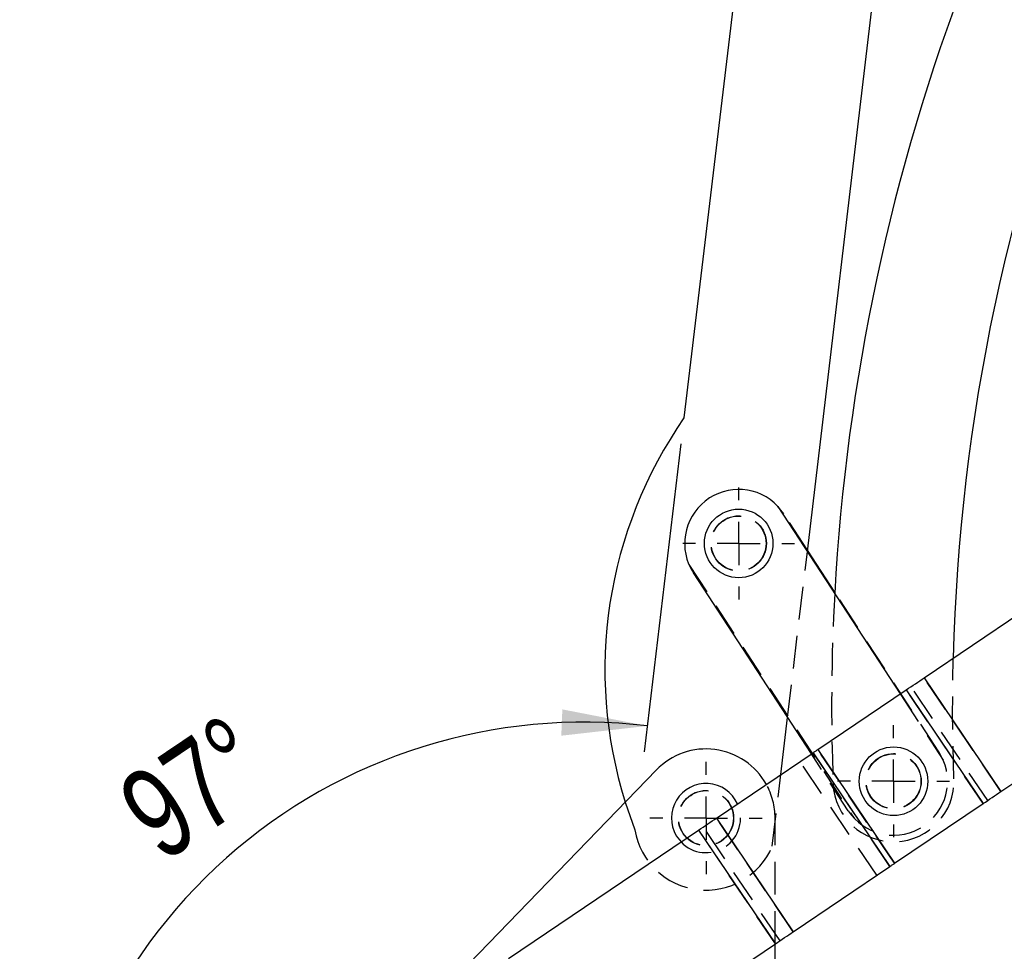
# Model space of a CAD drawing. Extents: x 35 to 509, y 18 to 386.
# Tile 13 of 21: x 35 to 85, y 284 to 332. Entities that reach past the tile are written whole.
import ezdxf

# ---------------------------------------------------------------- set-up
doc = ezdxf.new("R2010")
doc.units = 0
doc.header["$LTSCALE"] = 1.333333
doc.linetypes.add('HIDDEN', pattern=[1.905, 1.27, -0.635])
doc.layers.get('0').update_dxf_attribs({"linetype": 'CONTINUOUS'})
doc.styles.add('SLDTEXTSTYLE0', font='TXT', dxfattribs={"width": 0.75})
doc.dimstyles.new('SLDDIMSTYLE3', dxfattribs={"dimtxt": 4.666667, "dimasz": 4.402667, "dimexe": 0, "dimexo": 0.0625, "dimgap": 1.166667, "dimtad": 1, "dimdec": 4, "dimlfac": 3, "dimzin": 12, "dimtxsty": 'SLDTEXTSTYLE0', "dimsah": 1, "dimcen": 0.09, "dimazin": 3, "dimtfac": 1, "dimtdec": 0, "dimtofl": 0, "dimtmove": 0, "dimatfit": 3, "dimtolj": 1, "dimtzin": 12})

# ---------------------------------------------------------------- blocks, each defined once
blk = doc.blocks.new('_D_10')
at = {"color": 179, "linetype": 'CONTINUOUS'}
for p, q in [((68.861, 309.733), (66.977, 293.898)), ((53.262, 267.738), (34.852, 267.738))]:
    blk.add_line(p, q, dxfattribs=at)
blk.add_arc((63.863, 267.738), 27.678, 83.2129, 180, dxfattribs=at)
for points in [[(67.134, 295.222), (62.762, 296.073), (62.708, 294.719)], [(36.185, 267.738), (37.208, 272.074), (35.857, 272.18)]]:
    blk.add_solid(points, dxfattribs=at)
at = {"color": 179, "linetype": 'CONTINUOUS', "insert": (39.577, 292.004, 0.044), "char_height": 4.6667, "attachment_point": 1, "rotation": 33.9602, "style": 'SLDTEXTSTYLE0'}
blk.add_mtext('97°', dxfattribs=at)
blk = doc.blocks.new('SW_CENTERMARKSYMBOL_17')
at = {"color": 0, "linetype": 'CONTINUOUS'}
for p, q in [((0, 2.222), (0, 2.875)), ((0, 0), (0, 1.111)), ((-2.222, 0), (-2.875, 0)), ((0, 0), (-1.111, 0)), ((0, 0), (0, -1.111)), ((0, 0), (1.111, 0)), ((2.222, 0), (2.875, 0)), ((0, -2.222), (0, -2.875))]:
    blk.add_line(p, q, dxfattribs=at)
blk = doc.blocks.new('SW_CENTERMARKSYMBOL_18')
at = {"color": 0, "linetype": 'CONTINUOUS'}
for p, q in [((0, 2.222), (0, 2.875)), ((0, 0), (0, 1.111)), ((-2.222, 0), (-2.875, 0)), ((0, 0), (-1.111, 0)), ((0, 0), (0, -1.111)), ((0, 0), (1.111, 0)), ((2.222, 0), (2.875, 0)), ((0, -2.222), (0, -2.875))]:
    blk.add_line(p, q, dxfattribs=at)
blk = doc.blocks.new('SW_CENTERMARKSYMBOL_19')
at = {"color": 0, "linetype": 'CONTINUOUS'}
for p, q in [((0, 2.222), (0, 2.889)), ((0, 0), (0, 1.111)), ((-2.222, 0), (-2.889, 0)), ((0, 0), (-1.111, 0)), ((0, 0), (0, -1.111)), ((0, 0), (1.111, 0)), ((2.222, 0), (2.889, 0)), ((0, -2.222), (0, -2.889))]:
    blk.add_line(p, q, dxfattribs=at)

msp = doc.modelspace()

# ---------------------------------------------------------------- linework, layer by layer
at = {"color": 7, "linetype": 'CONTINUOUS'}
for p, q in [((74.217348, 354.736114), (69.018874, 311.056731)), ((75.36311, 304.191509), (79.116517, 335.728931)), ((73.851845, 306.511585), (80.136236, 296.86386)), ((76.77541, 302.104792), (75.371304, 304.260359)), ((75.568319, 293.779248), (69.50414, 303.088903)), ((81.369079, 297.696372), (86.346169, 301.057286)), ((81.369079, 297.696372), (85.317585, 291.849136)), ((75.903686, 294.005714), (80.452601, 297.077493)), ((80.452601, 297.077493), (84.401108, 291.230258)), ((73.997672, 292.718626), (74.347041, 295.65414)), ((85.317585, 291.849136), (90.294676, 295.210052)), ((70.687516, 290.483353), (75.664605, 293.844268)), ((75.664605, 293.844268), (79.613111, 287.997033)), ((75.903686, 294.005714), (79.852192, 288.158479)), ((67.596891, 292.956146), (54.83122, 279.775955)), ((79.852192, 288.158479), (84.401108, 291.230258)), ((70.687516, 290.483353), (74.636022, 284.636117)), ((59.986574, 283.257249), (69.771037, 289.864475)), ((69.771037, 289.864475), (73.719543, 284.017239)), ((68.619972, 289.578711), (68.866296, 289.253524)), ((74.636022, 284.636117), (79.613111, 287.997033)), ((63.935081, 277.410013), (73.719543, 284.017239)), ((73.706445, 270.515732), (73.706445, 284.008395))]:
    msp.add_line(p, q, dxfattribs=at)
at = {"color": 7, "linetype": 'HIDDEN'}
for p, q in [((74.159212, 306.12115), (73.851845, 306.511585)), ((75.371304, 304.260359), (74.159212, 306.12115)), ((74.347041, 295.65414), (75.36311, 304.191509)), ((69.271257, 303.527854), (77.776268, 290.471057)), ((82.123972, 293.893739), (76.77541, 302.104792)), ((85.317585, 291.849136), (81.369079, 297.696372)), ((80.136236, 296.86386), (82.356857, 293.454788)), ((84.401108, 291.230258), (80.452601, 297.077493)), ((84.640189, 291.391705), (80.691682, 297.23894)), ((77.468904, 290.861492), (75.568319, 293.779248)), ((79.613111, 287.997033), (75.664605, 293.844268)), ((79.852192, 288.158479), (75.903686, 294.005714)), ((82.356857, 293.454788), (82.123972, 293.893739)), ((78.935713, 287.539601), (74.987206, 293.386837)), ((73.55897, 289.032505), (73.997672, 292.718626)), ((65.995136, 291.30238), (66.497694, 289.872899)), ((74.636022, 284.636117), (70.687516, 290.483353)), ((73.706445, 284.008395), (73.706445, 290.482472)), ((73.719543, 284.017239), (69.771037, 289.864475)), ((73.958624, 284.178686), (70.010118, 290.025921))]:
    msp.add_line(p, q, dxfattribs=at)
at = {"color": 7, "linetype": 'HIDDEN', "flags": 128}
msp.add_lwpolyline([(82.905322, 292.495271), (82.83541, 295.80186), (82.865036, 298.706557)], dxfattribs=at)
at = {"color": 7, "linetype": 'CONTINUOUS', "flags": 128}
for points in [[(80.452601, 297.077493), (80.571013, 297.157456), (80.689056, 297.237167), (80.806361, 297.316379), (80.922557, 297.394844), (81.037283, 297.472316), (81.150181, 297.548553), (81.260893, 297.623316), (81.369079, 297.696372)], [(75.664605, 293.844268), (75.692828, 293.863326), (75.721709, 293.882829), (75.751161, 293.902717), (75.781089, 293.922928), (75.811401, 293.943397), (75.842002, 293.964061), (75.872796, 293.984855), (75.903686, 294.005714)], [(84.401108, 291.230258), (84.519519, 291.31022), (84.637563, 291.389932), (84.754865, 291.469144), (84.871064, 291.547608), (84.985789, 291.62508), (85.098684, 291.701317), (85.2094, 291.77608), (85.317585, 291.849136)], [(69.771037, 289.864475), (69.88945, 289.944437), (70.007493, 290.024148), (70.124795, 290.103361), (70.240993, 290.181825), (70.355719, 290.259297), (70.468615, 290.335534), (70.57933, 290.410297), (70.687516, 290.483353)], [(79.613111, 287.997033), (79.641332, 288.016091), (79.670216, 288.035594), (79.699667, 288.055482), (79.729595, 288.075692), (79.759908, 288.096161), (79.790508, 288.116825), (79.821302, 288.137619), (79.852192, 288.158479)], [(73.719543, 284.017239), (73.837956, 284.097201), (73.955998, 284.176913), (74.073302, 284.256125), (74.189498, 284.33459), (74.304225, 284.412062), (74.417121, 284.488298), (74.527837, 284.563062), (74.636022, 284.636117)]]:
    msp.add_lwpolyline(points, dxfattribs=at)
at = {"color": 7, "linetype": 'CONTINUOUS'}
for centre in [(71.831676, 304.605027), (79.796438, 292.377616)]:
    msp.add_circle(centre, 1.763889, dxfattribs=at)
at = {"color": 7, "linetype": 'HIDDEN'}
for centre, radius in [((71.831676, 304.605027), 1.422222), ((71.831676, 304.605027), 1.411111), ((79.796438, 292.377616), 1.422222), ((79.796438, 292.377616), 1.411111), ((70.150889, 290.482472), 1.422222), ((70.150889, 290.482472), 1.411111)]:
    msp.add_circle(centre, radius, dxfattribs=at)
at = {"color": 7, "linetype": 'CONTINUOUS'}
for centre, radius, start, end in [((181.945536, 296.243424), 99.111111, 157.41652202, 178.5759248), ((181.945536, 296.243424), 105.333333, 159.02957261, 176.85096268), ((87.618126, 298.101208), 22.666667, 145.1404168, 197.4544979), ((71.831676, 304.605027), 2.777778, 43.3427461, 213.0796502), ((70.150889, 290.482472), 3.555556, 29.1969312, 135.9153021), ((70.150889, 290.482472), 1.777778, 24.3287649, 210.5550033)]:
    msp.add_arc(centre, radius, start, end, dxfattribs=at)
at = {"color": 7, "linetype": 'HIDDEN'}
for centre, radius, start, end in [((181.945536, 296.243424), 105.333333, 176.85096268, 182.16731089), ((79.796438, 292.377616), 2.777778, 213.0796502, 22.8165543), ((70.150889, 290.482472), 3.555556, 0, 29.1969312), ((79.796438, 292.377616), 3.111111, 182.1673109, 2.1673109), ((70.150889, 290.482472), 1.777778, 223.7317698, 24.3287649), ((70.150889, 290.482472), 3.703704, 189.4731084, 336.952699)]:
    msp.add_arc(centre, radius, start, end, dxfattribs=at)

# ---------------------------------------------------------------- block references
at = {"color": 179, "linetype": 'CONTINUOUS'}
for name, p in [('SW_CENTERMARKSYMBOL_17', (71.831676, 304.605027)), ('SW_CENTERMARKSYMBOL_18', (79.796438, 292.377616)), ('SW_CENTERMARKSYMBOL_19', (70.150889, 290.482472))]:
    msp.add_blockref(name, p, dxfattribs=at)

# ---------------------------------------------------------------- dimensions: what is measured, and where the dimension line sits
dim = msp.add_angular_dim_2l(base=(45.484937, 288.433327), line1=((69.018874, 311.056731), (74.901628, 360.485674)), line2=((54.595334, 267.737954), (71.484223, 267.737954)), dimstyle='SLDDIMSTYLE3', dxfattribs=at)
dim.commit()
dim.dimension.update_dxf_attribs({"geometry": '_D_10', "text_midpoint": (48.401989, 290.694667), "dimtype": 162})

doc.saveas('drawing.dxf')
